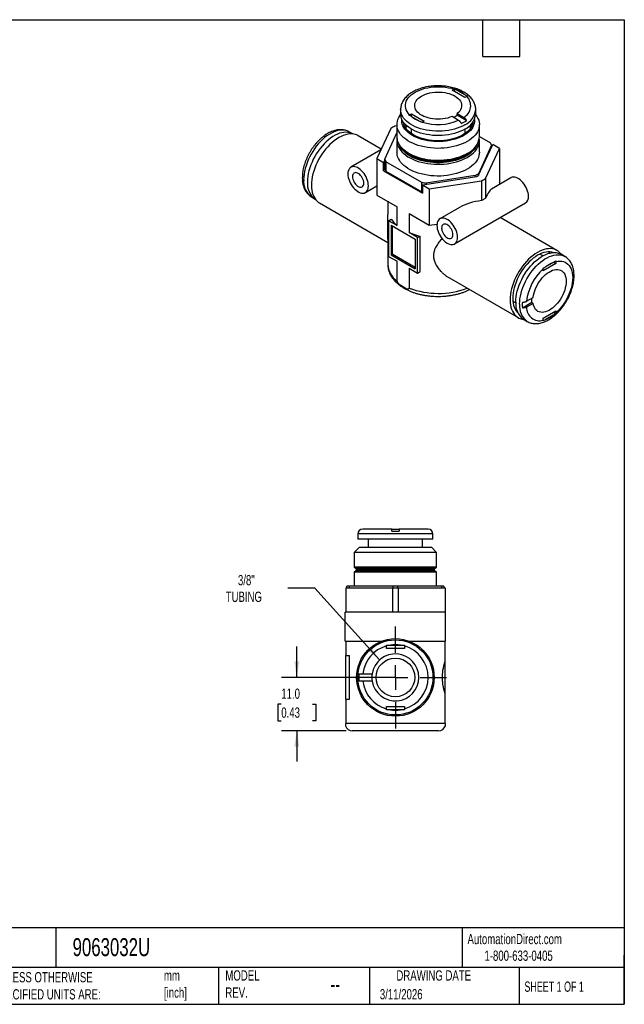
# Model space of a CAD drawing. Header units: millimetres. Extents: x 6 to 273, y 6 to 210.
# Tile 2 of 2: x 148 to 273, y 6 to 210. Entities that reach past the tile are written whole.
import ezdxf

# ---------------------------------------------------------------- set-up
doc = ezdxf.new("R2010")
doc.units = ezdxf.units.MM
doc.linetypes.add('SLD-Center', pattern=[19.05, 15.24, -1.27, 1.27, -1.27])
doc.linetypes.add('SLD-Solid', pattern=[0])
doc.layers.add('CENTER', color=40, linetype='SLD-Center')
doc.layers.add('DIMENSIONS', color=140, linetype='SLD-Solid', lineweight=25)
doc.layers.add('TEXT', color=140, linetype='SLD-Solid', lineweight=25)
doc.styles.add('SLDTEXTSTYLE0', font='TXT', dxfattribs={"width": 0.7})
doc.styles.add('SLDTEXTSTYLE1', font='TXT', dxfattribs={"width": 0.65})
doc.dimstyles.new('SLDDIMSTYLE3', dxfattribs={"dimtxt": 2.158008, "dimasz": 3.302, "dimexe": 0, "dimexo": 0.0625, "dimgap": 0.539502, "dimtad": 0, "dimtih": 1, "dimtoh": 1, "dimdec": 1, "dimrnd": 1e-09, "dimzin": 4, "dimdsep": 46, "dimtxsty": 'SLDTEXTSTYLE0', "dimsah": 1, "dimcen": 0.09, "dimadec": 0, "dimazin": 1, "dimtfac": 1, "dimtdec": 1, "dimtmove": 0, "dimatfit": 0, "dimfxl": 0, "dimfrac": 2, "dimtolj": 1, "dimtzin": 12, "dimarcsym": 0})
doc.dimstyles.new('SLDDIMSTYLE4', dxfattribs={"dimtxt": 2.158008, "dimasz": 3.302, "dimexe": 0, "dimexo": 0.0625, "dimgap": 0.539502, "dimtad": 0, "dimtih": 1, "dimtoh": 1, "dimdec": 1, "dimrnd": 1e-09, "dimzin": 12, "dimdsep": 46, "dimtxsty": 'SLDTEXTSTYLE0', "dimsah": 1, "dimcen": 0, "dimadec": 0, "dimazin": 3, "dimtfac": 1, "dimtdec": 1, "dimtofl": 0, "dimtmove": 0, "dimatfit": 3, "dimfxl": 0, "dimfrac": 2, "dimtolj": 1, "dimtzin": 12, "dimarcsym": 0})

# ---------------------------------------------------------------- blocks, each defined once
blk = doc.blocks.new('_D_5')
at = {"layer": 'DIMENSIONS'}
for p, q in [((205.47, 73.81), (205.47, 80.16)), ((224.55, 73.81), (202.3, 73.81)), ((202.27, 68.31), (201.54, 68.31)), ((201.54, 68.31), (201.54, 64.88)), ((208.68, 68.31), (209.4, 68.31)), ((209.4, 68.31), (209.4, 64.88)), ((201.54, 64.88), (202.27, 64.88)), ((209.4, 64.88), (208.68, 64.88)), ((215.65, 62.81), (202.3, 62.81)), ((205.47, 62.81), (205.47, 56.46))]:
    blk.add_line(p, q, dxfattribs=at)
for points in [[(205.47, 73.81), (205.98, 77.11), (204.96, 77.11)], [(205.47, 62.81), (204.96, 59.51), (205.98, 59.51)]]:
    blk.add_solid(points, dxfattribs=at)
at = {"layer": 'DIMENSIONS', "char_height": 2.117, "attachment_point": 1, "style": 'SLDTEXTSTYLE0'}
for s, insert in [('11.0', (202.27, 71.52)), ('0.43', (202.27, 67.61))]:
    blk.add_mtext(s, dxfattribs=dict(at, insert=insert))
blk = doc.blocks.new('_D_6')
at = {"layer": 'DIMENSIONS'}
for p, q in [((209.17, 92.21), (203.62, 92.21)), ((222.57, 77.41), (209.17, 92.21))]:
    blk.add_line(p, q, dxfattribs=at)
blk.add_solid([(222.57, 77.41), (220.73, 80.2), (219.98, 79.51)], dxfattribs=at)
at = {"layer": 'DIMENSIONS', "char_height": 2.117, "attachment_point": 1, "style": 'SLDTEXTSTYLE0'}
for s, insert in [('3/8"', (193.33, 94.94)), ('TUBING', (190.8, 91.51))]:
    blk.add_mtext(s, dxfattribs=dict(at, insert=insert))
blk = doc.blocks.new('SW_CENTERMARKSYMBOL_2')
at = {"layer": 'CENTER', "color": 0}
for p, q in [((0, 5.08), (0, 10.54)), ((0, 0), (0, 2.54)), ((-5.08, 0), (-10.54, 0)), ((0, 0), (-2.54, 0)), ((0, 0), (0, -2.54)), ((0, 0), (2.54, 0)), ((5.08, 0), (10.54, 0)), ((0, -5.08), (0, -10.54))]:
    blk.add_line(p, q, dxfattribs=at)

msp = doc.modelspace()

# ---------------------------------------------------------------- linework, layer by layer
for p, q in [((237.56, 195.01), (237.93, 195.23)), ((238.05, 194.73), (238.05, 195.29)), ((240.17, 193.5), (237.56, 195.01)), ((238.63, 194.97), (240.09, 194.12)), ((240.54, 193.72), (240.17, 193.5)), ((226.89, 191.01), (226.89, 190.11)), ((228.74, 189.93), (229.11, 190.14)), ((229.11, 190.14), (231.73, 188.63)), ((229.11, 189.57), (229.11, 190.14)), ((230.66, 188.68), (229.19, 189.52)), ((238.86, 188.78), (237.5, 189.56)), ((238.56, 190.17), (239.92, 189.39)), ((238.56, 189.85), (238.56, 190.17)), ((238.56, 189.85), (240.49, 188.74)), ((242.39, 190.11), (242.39, 191.01)), ((224.88, 187.11), (221.99, 180.88)), ((226.14, 187.65), (225.69, 187.58)), ((226.14, 187.9), (226.14, 185.4)), ((229.04, 187.02), (229.04, 186.11)), ((231.73, 188.63), (231.36, 188.42)), ((240.24, 186.11), (240.24, 187.02)), ((243.14, 185.4), (243.14, 187.9)), ((217.02, 185.96), (216.24, 186.41)), ((222.9, 182.85), (218.14, 185.6)), ((223.62, 180.75), (226.14, 186.18)), ((243.14, 185.44), (245.44, 184.12)), ((226.14, 184.61), (226.14, 182.19)), ((242.9, 177.32), (245.91, 183.81)), ((245.66, 183.63), (242.94, 177.76)), ((243.14, 182.19), (243.14, 184.61)), ((244.41, 176.77), (247.3, 183)), ((245.66, 183.27), (245.66, 183.63)), ((247.3, 183), (245.91, 183.81)), ((247.3, 183), (247.3, 175.57)), ((222.81, 182.66), (216.63, 179.09)), ((221.99, 180.88), (221.99, 173.37)), ((221.99, 180.88), (223.37, 180.08)), ((223.62, 180.61), (223.37, 180.08)), ((223.37, 178.37), (223.37, 180.08)), ((223.62, 178.9), (223.37, 178.37)), ((223.62, 178.79), (223.62, 180.75)), ((231.29, 175.96), (223.85, 180.25)), ((223.85, 180.25), (223.85, 178.29)), ((206.63, 177.6), (206.63, 177.49)), ((223.37, 178.37), (231.42, 173.72)), ((223.85, 178.29), (231.29, 174)), ((231.42, 175.44), (242.64, 177.17)), ((242.31, 177.4), (232.15, 175.83)), ((242.31, 177.12), (242.31, 177.4)), ((242.94, 177.76), (242.94, 177.4)), ((249.65, 176.93), (245.63, 174.6)), ((206.63, 176.26), (206.63, 176.31)), ((219.63, 173.89), (221.99, 175.25)), ((231.29, 174), (231.29, 175.96)), ((231.42, 175.44), (232.8, 174.64)), ((231.42, 175.44), (231.42, 173.72)), ((232.15, 175.83), (232.15, 175.55)), ((232.8, 174.64), (243.6, 176.31)), ((243.6, 176.31), (243.6, 172.22)), ((244.41, 176.77), (244.41, 172.68)), ((208.49, 172.98), (209.27, 172.54)), ((221.99, 173.37), (226.15, 170.96)), ((232.8, 174.64), (232.8, 167.12)), ((210.14, 171.75), (224.24, 163.6)), ((224.24, 172.07), (224.24, 169.38)), ((226.15, 167.05), (226.15, 170.96)), ((239.04, 170.8), (235.02, 168.48)), ((238.02, 163.28), (252.65, 171.73)), ((228.64, 169.53), (232.8, 167.12)), ((228.64, 169.53), (228.64, 165.61)), ((259.15, 161.93), (247.41, 168.7)), ((224.39, 168.06), (224.93, 168.37)), ((224.39, 168.06), (224.39, 160.71)), ((226.15, 167.05), (224.39, 168.06)), ((224.92, 167.14), (229.87, 164.29)), ((224.92, 167.14), (224.92, 161.02)), ((225.13, 167.02), (225.13, 161.14)), ((232.8, 167.12), (234.41, 167.37)), ((230.4, 164.59), (228.64, 165.61)), ((230.4, 164.59), (230.94, 164.9)), ((230.94, 157.55), (230.94, 164.9)), ((224.24, 164.29), (224.24, 159.08)), ((229.87, 164.29), (229.87, 158.16)), ((230.4, 157.24), (230.4, 164.59)), ((224.39, 160.71), (226.15, 159.7)), ((225.13, 161.14), (224.92, 161.02)), ((224.92, 161.02), (229.87, 158.16)), ((229.87, 158.41), (225.13, 161.14)), ((256.26, 160.82), (255.65, 161.18)), ((258.26, 161.49), (258.25, 161.5)), ((260.79, 160.69), (260.01, 161.14)), ((226.15, 155.61), (226.15, 159.7)), ((258.93, 159.2), (256.32, 157.69)), ((256.89, 158.59), (258.36, 159.44)), ((258.44, 159.49), (258.93, 159.2)), ((258.93, 159.63), (258.93, 159.2)), ((228.64, 158.26), (230.4, 157.24)), ((228.64, 158.26), (228.64, 154.18)), ((230.4, 157.24), (230.94, 157.55)), ((256.32, 157.69), (256.32, 158.12)), ((226.58, 154.96), (228.21, 154.02)), ((236.81, 156.35), (251.15, 148.07)), ((250.05, 151.48), (250.66, 151.12)), ((253.95, 151.16), (252.03, 150.05)), ((252.88, 151.44), (254.24, 152.23)), ((254.24, 151), (252.88, 150.22)), ((253.95, 151.16), (254.24, 151)), ((251.06, 149.06), (251.09, 149.06)), ((256.32, 147.94), (258.93, 149.45)), ((258.36, 148.55), (256.89, 147.7)), ((258.44, 149.16), (258.92, 148.88)), ((258.93, 149.45), (258.93, 149.02)), ((252.26, 147.72), (253.04, 147.27)), ((256.32, 147.51), (256.32, 147.94)), ((219.15, 104.41), (219.07, 104.41)), ((225.07, 104.41), (219.33, 104.41)), ((225.07, 104.41), (226.57, 104.41)), ((225.07, 104.01), (226.57, 104.01)), ((232.31, 104.41), (226.57, 104.41)), ((232.57, 104.41), (232.49, 104.41)), ((218.07, 103.41), (218.07, 102.31)), ((225.82, 103.41), (218.07, 103.41)), ((225.82, 102.31), (218.07, 102.31)), ((220.22, 102.31), (220.22, 100.61)), ((233.57, 103.41), (225.82, 103.41)), ((233.57, 102.31), (225.82, 102.31)), ((231.42, 100.61), (231.42, 102.31)), ((233.57, 102.31), (233.57, 103.41)), ((218.32, 100.61), (217.32, 99.61)), ((217.32, 99.61), (217.32, 96.54)), ((234.32, 99.61), (217.32, 99.61)), ((233.32, 100.61), (218.32, 100.61)), ((234.32, 99.61), (233.32, 100.61)), ((234.32, 96.54), (234.32, 99.61)), ((217.32, 96.54), (217.62, 96.37)), ((225.82, 96.54), (217.32, 96.54)), ((217.62, 95.75), (217.32, 95.58)), ((217.32, 95.58), (217.32, 92.61)), ((217.32, 95.58), (234.32, 95.58)), ((234.02, 96.37), (217.62, 96.37)), ((234.02, 95.75), (217.62, 95.75)), ((217.72, 96.19), (217.72, 95.93)), ((233.92, 96.19), (217.72, 96.19)), ((233.92, 95.93), (217.72, 95.93)), ((234.32, 96.54), (225.82, 96.54)), ((233.92, 95.93), (233.92, 96.19)), ((234.02, 96.37), (234.32, 96.54)), ((234.32, 95.58), (234.02, 95.75)), ((234.32, 92.61), (234.32, 95.58)), ((215.57, 92.31), (215.57, 87.31)), ((215.57, 92.31), (225.25, 92.31)), ((215.82, 92.31), (215.82, 92.61)), ((216.27, 92.61), (215.82, 92.61)), ((216.27, 92.61), (216.27, 92.31)), ((225.38, 92.61), (216.27, 92.61)), ((225.25, 92.31), (225.25, 87.3)), ((225.25, 92.31), (226.39, 92.31)), ((225.38, 92.31), (225.38, 92.61)), ((226.27, 92.61), (225.38, 92.61)), ((226.27, 92.61), (226.27, 92.31)), ((235.38, 92.61), (226.27, 92.61)), ((226.39, 92.31), (226.39, 87.3)), ((226.39, 92.31), (236.07, 92.31)), ((235.38, 92.31), (235.38, 92.61)), ((235.82, 92.61), (235.38, 92.61)), ((235.82, 92.61), (235.82, 92.31)), ((236.07, 92.31), (236.07, 87.31)), ((224.84, 87.31), (215.47, 87.31)), ((215.47, 84.31), (215.47, 87.31)), ((236.17, 87.31), (226.81, 87.31)), ((236.17, 84.31), (236.17, 87.31)), ((215.47, 81.31), (215.47, 84.31)), ((236.17, 81.31), (236.17, 84.31)), ((215.47, 81.31), (223.04, 81.31)), ((215.57, 81.31), (215.57, 78.31)), ((228.61, 81.31), (236.17, 81.31)), ((236.07, 77.12), (236.07, 81.31)), ((223.97, 79.78), (223.97, 80.3)), ((227.67, 79.78), (223.97, 79.78)), ((224.79, 80.48), (226.86, 80.48)), ((227.67, 80.3), (227.67, 79.78)), ((215.57, 78.31), (216.33, 78.31)), ((215.57, 69.31), (215.57, 78.31)), ((216.33, 69.31), (216.33, 78.31)), ((236.07, 70.5), (236.07, 77.12)), ((219.11, 74.56), (221.03, 74.56)), ((221.03, 73.06), (219.11, 73.06)), ((215.57, 69.31), (215.57, 64.31)), ((215.57, 69.31), (216.33, 69.31)), ((236.07, 64.31), (236.07, 70.5)), ((223.97, 67.84), (227.67, 67.84)), ((223.97, 67.32), (223.97, 67.84)), ((226.86, 67.14), (224.79, 67.14)), ((227.67, 67.84), (227.67, 67.32)), ((215.57, 63.81), (215.51, 63.81)), ((236.07, 64.31), (215.57, 64.31)), ((236.14, 63.81), (236.07, 63.81)), ((234.72, 62.81), (216.92, 62.81))]:
    msp.add_line(p, q)
at = {"flags": 128}
for points in [[(228.74, 189.93), (228.47, 190.25), (228.24, 190.59), (228.07, 190.93), (227.96, 191.29), (227.9, 191.64), (227.9, 192), (227.96, 192.36), (228.07, 192.72), (228.24, 193.06), (228.47, 193.4), (228.75, 193.72), (229.07, 194.03), (229.45, 194.31), (229.87, 194.58), (230.33, 194.82), (230.83, 195.04), (231.36, 195.23), (231.92, 195.39), (232.5, 195.52), (233.1, 195.62), (233.71, 195.68), (234.33, 195.72), (234.95, 195.72), (235.57, 195.68), (236.19, 195.62), (236.79, 195.52), (237.37, 195.39), (237.93, 195.23)], [(237.5, 189.56), (237.07, 189.4), (236.61, 189.26), (236.12, 189.16), (235.62, 189.08), (235.11, 189.04), (234.6, 189.02), (234.08, 189.04), (233.57, 189.09), (233.07, 189.17), (232.59, 189.29), (232.14, 189.43), (231.71, 189.59), (231.31, 189.79), (230.96, 190), (230.64, 190.24), (230.37, 190.49), (230.15, 190.76), (229.98, 191.05), (229.87, 191.34), (229.8, 191.63), (229.8, 191.93), (229.84, 192.23), (229.95, 192.52), (230.1, 192.81), (230.31, 193.08), (230.57, 193.34), (230.87, 193.58), (231.21, 193.8), (231.6, 194), (232.02, 194.18), (232.47, 194.32), (232.94, 194.44), (233.43, 194.53), (233.94, 194.59), (234.46, 194.62), (234.97, 194.62), (235.49, 194.58), (235.99, 194.51), (236.48, 194.41), (236.94, 194.29), (237.39, 194.13), (237.8, 193.95), (238.17, 193.74), (238.51, 193.52), (238.8, 193.27), (239.04, 193.01), (239.23, 192.73), (239.37, 192.44), (239.46, 192.15), (239.49, 191.85), (239.47, 191.55), (239.39, 191.26), (239.26, 190.97), (239.08, 190.69), (238.84, 190.42), (238.56, 190.17)], [(240.12, 187.84), (239.64, 187.59), (239.12, 187.35), (238.57, 187.15), (237.98, 186.97), (237.38, 186.82), (236.75, 186.7), (236.11, 186.61), (235.46, 186.56), (234.81, 186.53), (234.15, 186.54), (233.5, 186.58), (232.85, 186.65), (232.22, 186.76), (231.6, 186.89), (231.01, 187.05), (230.44, 187.25), (229.9, 187.47), (229.4, 187.71), (228.94, 187.98), (228.51, 188.27), (228.13, 188.58), (227.8, 188.91), (227.52, 189.25), (227.28, 189.61), (227.1, 189.97), (226.98, 190.34), (226.91, 190.72), (226.89, 191.01)], [(242.39, 189.93), (242.39, 189.92), (242.65, 189.55), (242.85, 189.17), (243, 188.79), (243.1, 188.4), (243.14, 188), (243.13, 187.61), (243.06, 187.21), (242.94, 186.83), (242.76, 186.44), (242.53, 186.07), (242.25, 185.71), (241.92, 185.36), (241.54, 185.04), (241.12, 184.72), (240.65, 184.43), (240.15, 184.17), (239.61, 183.92), (239.04, 183.7), (238.44, 183.51), (237.82, 183.35), (237.17, 183.22), (236.51, 183.12), (235.84, 183.04), (235.16, 183.01), (234.47, 183), (233.79, 183.02), (233.11, 183.08), (232.44, 183.16), (231.79, 183.28), (231.15, 183.43), (230.54, 183.61), (229.96, 183.81), (229.4, 184.04), (228.88, 184.3), (228.4, 184.58), (227.95, 184.88), (227.55, 185.2), (227.2, 185.54), (226.89, 185.89), (226.64, 186.26), (226.43, 186.63), (226.28, 187.02), (226.19, 187.41), (226.15, 187.8), (226.16, 188.2), (226.23, 188.59), (226.35, 188.98), (226.53, 189.36), (226.76, 189.74), (226.9, 189.93)], [(240.12, 186.94), (239.64, 186.69), (239.12, 186.46), (238.57, 186.25), (237.98, 186.07), (237.38, 185.92), (236.75, 185.8), (236.11, 185.72), (235.46, 185.66), (234.81, 185.63), (234.15, 185.64), (233.5, 185.68), (232.85, 185.76), (232.22, 185.86), (231.6, 185.99), (231.01, 186.16), (230.44, 186.35), (229.9, 186.57), (229.4, 186.81), (228.94, 187.08), (228.51, 187.37), (228.13, 187.68), (227.8, 188.01), (227.52, 188.35), (227.28, 188.71), (227.1, 189.07), (226.98, 189.45), (226.91, 189.82), (226.89, 190.11)], [(242.13, 188.96), (242.14, 188.86), (242.13, 188.49), (242.07, 188.12), (241.95, 187.75), (241.78, 187.39), (241.56, 187.04), (241.28, 186.7), (240.96, 186.38), (240.59, 186.08), (240.17, 185.79), (239.71, 185.53), (239.22, 185.29), (238.69, 185.08), (238.13, 184.89), (237.55, 184.73), (236.95, 184.6), (236.32, 184.5), (235.69, 184.43), (235.05, 184.4), (234.4, 184.39), (233.76, 184.42), (233.12, 184.48), (232.5, 184.57), (231.89, 184.69), (231.3, 184.85), (230.73, 185.03), (230.2, 185.23), (229.69, 185.47), (229.23, 185.72), (228.8, 186), (228.42, 186.3), (228.08, 186.62), (227.79, 186.96), (227.56, 187.3), (227.37, 187.66), (227.24, 188.02), (227.16, 188.39), (227.14, 188.77), (227.15, 188.96)], [(241.83, 188.43), (241.82, 188.36), (241.73, 188), (241.6, 187.64), (241.41, 187.3), (241.17, 186.96), (240.88, 186.64), (240.54, 186.34), (240.16, 186.05), (239.73, 185.78), (239.27, 185.54), (238.77, 185.32), (238.24, 185.12), (237.69, 184.95), (237.11, 184.81), (236.51, 184.7), (235.89, 184.63), (235.27, 184.58), (234.64, 184.56), (234.02, 184.58), (233.39, 184.63), (232.78, 184.7), (232.18, 184.81), (231.6, 184.95), (231.04, 185.12), (230.51, 185.32), (230.02, 185.54), (229.55, 185.78), (229.13, 186.05), (228.75, 186.34), (228.41, 186.64), (228.12, 186.96), (227.88, 187.3), (227.69, 187.64), (227.55, 188), (227.47, 188.36), (227.46, 188.43)], [(227.75, 187.52), (227.88, 187.73), (227.95, 187.85)], [(241.1, 187.63), (241.2, 187.45), (241.33, 187.18)], [(241.33, 187.85), (241.41, 187.73), (241.53, 187.52)], [(216.24, 186.41), (215.99, 186.54), (215.63, 186.66), (215.24, 186.74), (214.84, 186.77), (214.41, 186.75), (213.97, 186.67), (213.52, 186.55), (213.07, 186.37), (212.6, 186.15), (212.14, 185.88), (211.67, 185.57), (211.21, 185.21), (210.76, 184.82), (210.33, 184.39), (209.9, 183.92), (209.5, 183.42), (209.11, 182.9), (208.75, 182.36), (208.41, 181.79), (208.11, 181.21), (207.83, 180.62), (207.59, 180.02), (207.38, 179.42), (207.2, 178.82), (207.07, 178.23), (206.97, 177.65), (206.91, 177.08), (206.89, 176.53)], [(217.02, 185.96), (216.77, 186.09), (216.41, 186.21), (216.02, 186.29), (215.61, 186.32), (215.19, 186.3), (214.75, 186.22), (214.3, 186.1), (213.84, 185.92), (213.38, 185.7), (212.91, 185.43), (212.45, 185.12), (211.99, 184.77), (211.54, 184.37), (211.1, 183.94), (210.68, 183.47), (210.27, 182.98), (209.89, 182.45), (209.53, 181.91), (209.19, 181.34), (208.88, 180.76), (208.61, 180.17), (208.36, 179.57), (208.15, 178.97), (207.98, 178.37), (207.84, 177.78), (207.75, 177.2), (207.69, 176.63), (207.67, 176.08)], [(218.14, 185.6), (217.97, 185.69), (217.61, 185.84), (217.23, 185.93), (216.83, 185.97), (216.41, 185.97), (215.97, 185.91), (215.53, 185.81), (215.07, 185.66), (214.6, 185.45), (214.14, 185.21), (213.67, 184.91), (213.21, 184.58), (212.75, 184.21), (212.3, 183.79), (211.86, 183.34), (211.44, 182.87), (211.04, 182.36), (210.66, 181.82), (210.31, 181.27), (209.98, 180.7), (209.67, 180.11), (209.4, 179.51), (209.16, 178.91), (208.96, 178.31), (208.79, 177.71), (208.65, 177.11), (208.56, 176.53), (208.5, 175.96), (208.48, 175.41), (208.5, 174.88), (208.56, 174.38), (208.65, 173.91), (208.79, 173.46), (208.96, 173.06), (209.16, 172.69), (209.4, 172.37), (209.67, 172.09), (209.98, 171.85), (210.14, 171.75)], [(240.65, 181.93), (240.15, 181.66), (239.61, 181.42), (239.04, 181.2), (238.44, 181.01), (237.82, 180.85), (237.17, 180.71), (236.51, 180.61), (235.84, 180.54), (235.16, 180.5), (234.47, 180.49), (233.79, 180.52), (233.11, 180.57), (232.44, 180.66), (231.79, 180.78), (231.15, 180.92), (230.54, 181.1), (229.96, 181.3), (229.4, 181.53), (228.88, 181.79), (228.4, 182.07), (227.95, 182.37), (227.55, 182.69), (227.2, 183.03), (226.89, 183.38), (226.64, 183.75), (226.43, 184.13), (226.28, 184.51), (226.19, 184.9), (226.15, 185.3), (226.14, 185.4)], [(226.17, 185), (226.16, 184.91), (226.15, 184.51), (226.19, 184.12), (226.28, 183.73), (226.43, 183.34), (226.64, 182.96), (226.89, 182.6), (227.2, 182.24), (227.55, 181.91), (227.95, 181.59), (228.4, 181.28), (228.88, 181.01), (229.4, 180.75), (229.96, 180.52), (230.54, 180.31), (231.15, 180.14), (231.79, 179.99), (232.44, 179.87), (233.11, 179.79), (233.79, 179.73), (234.47, 179.71), (235.16, 179.71), (235.84, 179.75), (236.51, 179.82), (237.17, 179.93), (237.82, 180.06), (238.44, 180.22), (239.04, 180.41), (239.61, 180.63), (240.15, 180.87), (240.65, 181.14), (241.12, 181.43), (241.54, 181.74), (241.92, 182.07), (242.25, 182.42), (242.53, 182.78), (242.76, 183.15), (242.94, 183.53), (243.06, 183.92), (243.13, 184.32), (243.14, 184.71), (243.12, 185)], [(242.67, 183.78), (242.5, 183.4), (242.28, 183.03), (242.01, 182.67), (241.69, 182.33), (241.32, 182), (240.9, 181.69), (240.44, 181.41), (239.94, 181.14), (239.41, 180.9), (238.84, 180.69), (238.24, 180.5), (237.62, 180.34), (236.98, 180.22), (236.33, 180.12), (235.66, 180.06), (234.98, 180.02), (234.3, 180.02), (233.63, 180.06), (232.96, 180.12), (232.3, 180.22), (231.66, 180.34), (231.04, 180.5), (230.45, 180.69), (229.88, 180.9), (229.34, 181.14), (228.85, 181.41), (228.39, 181.69), (227.97, 182), (227.6, 182.33), (227.28, 182.67), (227, 183.03), (226.78, 183.4), (226.62, 183.78)], [(242.01, 182.94), (241.92, 182.84), (241.6, 182.5), (241.24, 182.18), (240.82, 181.87), (240.37, 181.59), (239.88, 181.33), (239.35, 181.09), (238.79, 180.88), (238.2, 180.69), (237.59, 180.54), (236.95, 180.41), (236.31, 180.32), (235.65, 180.25), (234.98, 180.22), (234.31, 180.22), (233.64, 180.25), (232.98, 180.32), (232.33, 180.41), (231.7, 180.54), (231.09, 180.69), (230.5, 180.88), (229.94, 181.09), (229.41, 181.33), (228.92, 181.59), (228.46, 181.87), (228.05, 182.18), (227.68, 182.5), (227.37, 182.84), (227.28, 182.94)], [(243.14, 182.19), (243.13, 181.89), (243.06, 181.5), (242.94, 181.11), (242.76, 180.73), (242.53, 180.36), (242.25, 180), (241.92, 179.65), (241.54, 179.32), (241.12, 179.01), (240.65, 178.72), (240.15, 178.45), (239.61, 178.21), (239.04, 177.99), (238.44, 177.8), (237.82, 177.64), (237.17, 177.5), (236.51, 177.4), (235.84, 177.33), (235.16, 177.29), (234.47, 177.28), (233.79, 177.31), (233.11, 177.36), (232.44, 177.45), (231.79, 177.57), (231.15, 177.71), (230.54, 177.89), (229.96, 178.09), (229.4, 178.32), (228.88, 178.58), (228.4, 178.86), (227.95, 179.16), (227.55, 179.48), (227.2, 179.82), (226.89, 180.17), (226.64, 180.54), (226.43, 180.92), (226.28, 181.3), (226.19, 181.69), (226.15, 182.09), (226.14, 182.19)], [(220.25, 175.27), (220.23, 175.61), (220.17, 175.97), (220.08, 176.34), (219.94, 176.72), (219.78, 177.09), (219.58, 177.45), (219.36, 177.79), (219.11, 178.1), (218.84, 178.39), (218.56, 178.64), (218.28, 178.85), (217.99, 179.02), (217.7, 179.14), (217.42, 179.21), (217.16, 179.23), (216.91, 179.2), (216.68, 179.12), (216.49, 178.99), (216.32, 178.81), (216.19, 178.59), (216.09, 178.33), (216.03, 178.04), (216.01, 177.72), (216.03, 177.37), (216.09, 177.01), (216.19, 176.64), (216.32, 176.27), (216.49, 175.9), (216.68, 175.54), (216.91, 175.2), (217.16, 174.88), (217.42, 174.59), (217.7, 174.34), (217.99, 174.13), (218.28, 173.96), (218.56, 173.84), (218.84, 173.77), (219.11, 173.75), (219.36, 173.78), (219.58, 173.87), (219.78, 174), (219.94, 174.17), (220.08, 174.39), (220.17, 174.65), (220.23, 174.95), (220.25, 175.27)], [(219.3, 175.82), (219.28, 176.08), (219.22, 176.35), (219.12, 176.63), (218.99, 176.9), (218.84, 177.16), (218.65, 177.4), (218.45, 177.6), (218.24, 177.77), (218.02, 177.9), (217.81, 177.97), (217.61, 178), (217.43, 177.97), (217.27, 177.9), (217.14, 177.77), (217.04, 177.61), (216.99, 177.4), (216.97, 177.17), (216.99, 176.91), (217.04, 176.63), (217.14, 176.36), (217.27, 176.08), (217.43, 175.82), (217.61, 175.59), (217.81, 175.38), (218.02, 175.21), (218.24, 175.09), (218.45, 175.01), (218.65, 174.99), (218.84, 175.01), (218.99, 175.09), (219.12, 175.21), (219.22, 175.38), (219.28, 175.58), (219.3, 175.82)], [(253.28, 173.1), (253.26, 173.45), (253.2, 173.81), (253.1, 174.18), (252.97, 174.55), (252.8, 174.92), (252.6, 175.28), (252.38, 175.62), (252.13, 175.94), (251.86, 176.23), (251.59, 176.48), (251.3, 176.69), (251.01, 176.86), (250.72, 176.98), (250.44, 177.05), (250.18, 177.07), (249.93, 177.04), (249.71, 176.95), (249.65, 176.93)], [(231.42, 173.98), (231.4, 173.98), (231.29, 174)], [(238.64, 164.65), (238.62, 165), (238.56, 165.36), (238.46, 165.73), (238.33, 166.11), (238.16, 166.47), (237.97, 166.83), (237.74, 167.17), (237.49, 167.49), (237.23, 167.78), (236.95, 168.03), (236.66, 168.24), (236.37, 168.41), (236.09, 168.53), (235.81, 168.6), (235.54, 168.62), (235.29, 168.59), (235.07, 168.5), (234.87, 168.37), (234.7, 168.2), (234.57, 167.98), (234.47, 167.72), (234.42, 167.43), (234.4, 167.1), (234.42, 166.76), (234.47, 166.4), (234.57, 166.03), (234.7, 165.65), (234.87, 165.28), (235.07, 164.92), (235.29, 164.58), (235.54, 164.27), (235.81, 163.98), (236.09, 163.73), (236.37, 163.52), (236.66, 163.35), (236.95, 163.23), (237.23, 163.16), (237.49, 163.14), (237.74, 163.17), (237.97, 163.25), (238.16, 163.38), (238.33, 163.56), (238.46, 163.78), (238.56, 164.04), (238.62, 164.33), (238.64, 164.65)], [(237.68, 165.21), (237.66, 165.46), (237.61, 165.74), (237.51, 166.02), (237.38, 166.29), (237.22, 166.55), (237.04, 166.78), (236.84, 166.99), (236.62, 167.16), (236.41, 167.28), (236.2, 167.36), (236, 167.38), (235.81, 167.36), (235.65, 167.28), (235.53, 167.16), (235.43, 166.99), (235.37, 166.79), (235.35, 166.55), (235.37, 166.29), (235.43, 166.02), (235.53, 165.74), (235.65, 165.47), (235.81, 165.21), (236, 164.97), (236.2, 164.77), (236.41, 164.6), (236.62, 164.47), (236.84, 164.4), (237.04, 164.37), (237.22, 164.4), (237.38, 164.47), (237.51, 164.6), (237.61, 164.76), (237.66, 164.97), (237.68, 165.21)], [(260.02, 161.14), (259.89, 161.31), (259.61, 161.59), (259.31, 161.83), (258.98, 162.02), (258.62, 162.16), (258.24, 162.25), (257.84, 162.3), (257.42, 162.29), (256.99, 162.24), (256.54, 162.13), (256.08, 161.98), (255.62, 161.78), (255.15, 161.53), (254.68, 161.24), (254.22, 160.9), (253.76, 160.53), (253.31, 160.12), (252.88, 159.67), (252.46, 159.19), (252.06, 158.68), (251.67, 158.15), (251.32, 157.59), (250.99, 157.02), (250.69, 156.43), (250.41, 155.84), (250.17, 155.24), (249.97, 154.63), (249.8, 154.03), (249.67, 153.44), (249.57, 152.85), (249.51, 152.28), (249.49, 151.73), (249.51, 151.2), (249.57, 150.7), (249.67, 150.23), (249.8, 149.79), (249.97, 149.38), (250.17, 149.02), (250.41, 148.69), (250.69, 148.41), (250.99, 148.17), (251.32, 147.98), (251.67, 147.84), (252.06, 147.74), (252.27, 147.71)], [(258.29, 161.49), (258.09, 161.55), (257.71, 161.61), (257.32, 161.61), (256.9, 161.57), (256.48, 161.48), (256.04, 161.34), (255.6, 161.15), (255.15, 160.92), (254.7, 160.64), (254.26, 160.31), (253.82, 159.95), (253.4, 159.55), (252.98, 159.11), (252.59, 158.65), (252.21, 158.15), (251.85, 157.63), (251.52, 157.09), (251.22, 156.54), (250.95, 155.97), (250.71, 155.4), (250.5, 154.82), (250.33, 154.24), (250.2, 153.67), (250.1, 153.11), (250.04, 152.57), (250.02, 152.04), (250.04, 151.53), (250.1, 151.06), (250.2, 150.61), (250.33, 150.19), (250.5, 149.81), (250.71, 149.48), (250.95, 149.18), (251.1, 149.03)], [(250.66, 151.26), (250.68, 151.81), (250.74, 152.38), (250.84, 152.96), (250.97, 153.55), (251.15, 154.15), (251.36, 154.75), (251.6, 155.35), (251.88, 155.94), (252.18, 156.52), (252.52, 157.09), (252.88, 157.63), (253.27, 158.16), (253.67, 158.65), (254.1, 159.12), (254.53, 159.55), (254.98, 159.95), (255.44, 160.3), (255.91, 160.62), (256.37, 160.88), (256.84, 161.11), (257.29, 161.28), (257.74, 161.4), (258.18, 161.48), (258.61, 161.5), (259.01, 161.47), (259.4, 161.4), (259.76, 161.27), (260.01, 161.14)], [(251.44, 150.81), (251.46, 151.36), (251.52, 151.93), (251.61, 152.51), (251.75, 153.1), (251.92, 153.7), (252.13, 154.3), (252.38, 154.9), (252.65, 155.49), (252.96, 156.07), (253.3, 156.64), (253.66, 157.18), (254.04, 157.71), (254.45, 158.2), (254.87, 158.67), (255.31, 159.1), (255.76, 159.5), (256.22, 159.85), (256.68, 160.17), (257.15, 160.43), (257.61, 160.66), (258.07, 160.83), (258.52, 160.96), (258.96, 161.03), (259.38, 161.05), (259.79, 161.03), (260.18, 160.95), (260.54, 160.82), (260.79, 160.69)], [(257.68, 161.39), (257.52, 161.52), (257.38, 161.62)], [(258.93, 159.63), (259.35, 159.7), (259.75, 159.73), (260.14, 159.71), (260.5, 159.63), (260.84, 159.5), (261.15, 159.32), (261.43, 159.09), (261.68, 158.81), (261.9, 158.49), (262.08, 158.13), (262.22, 157.73), (262.32, 157.29), (262.38, 156.82), (262.4, 156.33), (262.38, 155.81), (262.32, 155.27), (262.22, 154.71), (262.08, 154.15), (261.9, 153.58), (261.68, 153.01), (261.43, 152.45), (261.15, 151.89), (260.84, 151.35), (260.5, 150.83), (260.14, 150.34), (259.75, 149.87), (259.35, 149.43), (258.93, 149.02)], [(254.24, 152.23), (254.31, 152.68), (254.43, 153.15), (254.57, 153.62), (254.76, 154.09), (254.98, 154.56), (255.22, 155.01), (255.5, 155.45), (255.8, 155.86), (256.12, 156.25), (256.45, 156.61), (256.8, 156.94), (257.16, 157.23), (257.52, 157.47), (257.89, 157.67), (258.25, 157.83), (258.61, 157.93), (258.95, 157.99), (259.28, 157.99), (259.59, 157.95), (259.88, 157.86), (260.14, 157.71), (260.38, 157.52), (260.58, 157.29), (260.75, 157.01), (260.88, 156.69), (260.98, 156.34), (261.03, 155.96), (261.05, 155.55), (261.03, 155.12), (260.98, 154.67), (260.88, 154.2), (260.75, 153.73), (260.58, 153.26), (260.38, 152.79), (260.14, 152.33), (259.88, 151.89), (259.59, 151.46), (259.28, 151.06), (258.95, 150.69), (258.61, 150.34), (258.25, 150.04), (257.89, 149.78), (257.52, 149.55), (257.16, 149.38), (256.8, 149.25), (256.45, 149.17), (256.12, 149.14), (255.8, 149.16), (255.5, 149.24), (255.22, 149.36), (254.98, 149.52), (254.76, 149.74), (254.57, 150), (254.43, 150.3), (254.31, 150.63), (254.24, 151)], [(250.54, 149.76), (250.86, 149.62), (250.88, 149.61)]]:
    msp.add_lwpolyline(points, dxfattribs=at)
for radius in [8, 7.75, 4]:
    msp.add_circle((225.82, 73.81), radius)
for centre, radius, start, end in [((236.22, 189.1), 6.35, 52.341, 67.6644), ((238.64, 191.78), 2.71, 298.1457, 45.4258), ((233.07, 194.55), 6.35, 232.341, 247.6644), ((235.92, 193.23), 4.29, 296.2165, 307.9867), ((238.55, 191.37), 3.86, 294.0513, 354.4767), ((238.55, 190.47), 3.86, 294.0364, 354.6435), ((231.52, 176.54), 12.49, 117.8555, 122.1391), ((230.61, 186.14), 2.85, 148.3195, 158.6251), ((234.62, 198.76), 10.84, 252.5106, 292.9979), ((236.41, 194.56), 7.11, 295.0563, 304.9384), ((238.9, 185.82), 4.27, 294.3248, 354.355), ((241.43, 181.96), 4.55, 21.4682, 28.3287), ((234.64, 193.35), 12.93, 248.241, 291.759), ((227.86, 182.41), 4.55, 201.4682, 208.3287), ((213.72, 176.87), 7.11, 175.059, 184.941), ((227.86, 180.45), 4.55, 201.4682, 208.3287), ((237.3, 186.8), 10.65, 298.052, 301.9426), ((237.35, 186.64), 10.84, 299.2035, 300.7911), ((210.73, 176.13), 3.86, 174.0409, 234.647), ((211.51, 175.68), 3.86, 174.0409, 234.647), ((234.51, 193.94), 18.27, 259.8495, 262.5644), ((237.76, 187.35), 12.49, 297.8555, 302.1391), ((251.78, 172.95), 1.51, 305.6209, 5.6913), ((229.91, 171.74), 6.01, 214.0968, 231.3605), ((233.93, 178.72), 14.14, 248.0144, 257.7654), ((228.76, 159.31), 4.52, 182.8936, 234.7673), ((260.77, 153.57), 6.34, 112.3344, 127.6603), ((263.64, 150.12), 10.84, 132.508, 173.0014), ((232.23, 162.86), 9.71, 234.4575, 245.5479), ((234.64, 169.78), 16.72, 248.9501, 290.8784), ((254.5, 150.86), 3.86, 174.0409, 234.647), ((255.28, 150.41), 3.86, 174.0558, 234.4799), ((259.11, 150.67), 7.11, 175.059, 184.941), ((258.2, 151.76), 4.29, 176.2179, 187.9892), ((255.59, 150.13), 2.72, 178.1495, 285.4141), ((254.48, 153.57), 6.34, 292.3344, 307.6603), ((219.07, 103.41), 1, 90, 180), ((232.57, 103.41), 1, 0, 90), ((217.52, 96.19), 0.2, 360, 60), ((217.52, 95.93), 0.2, 300, 0), ((234.12, 96.19), 0.2, 120, 180), ((234.12, 95.93), 0.2, 180, 240), ((225.82, 73.81), 6.75, 105.9068, 173.6206), ((225.82, 73.81), 6.75, 81.17, 98.83), ((225.82, 73.81), 6.75, 285.9068, 74.0932), ((225.82, 73.81), 4.85, 188.8959, 171.1041), ((225.82, 73.81), 7.55, 174.299, 185.701), ((225.82, 73.81), 4.85, 171.1041, 188.8959), ((225.82, 73.81), 6.75, 186.3794, 254.0932), ((225.82, 73.81), 6.75, 261.17, 278.83), ((216.92, 64.31), 1.5, 199.4712, 270), ((234.72, 64.31), 1.5, 270, 340.5288)]:
    msp.add_arc(centre, radius, start, end)
for centre, major_axis, ratio, start_param, end_param in [((244.53, 170.5), (1.31, 4.14), 0.201938, 0.217274, 1.081894), ((243.14, 169.7), (5.78, 1.08), 0.410779, 1.414753, 2.279373), ((224.84, 84.31), (5.2, 0), 0.57735, 1.491493, 1.570796), ((226.81, 84.31), (5.2, 0), 0.57735, 1.570796, 1.6501)]:
    msp.add_ellipse(centre, major_axis=major_axis, ratio=ratio, start_param=start_param, end_param=end_param)
for points, knots in [([(242.39, 190.99), (242.39, 191.07), (242.39, 191.28), (242.34, 191.63), (242.24, 192.02), (242.09, 192.4), (241.9, 192.77), (241.66, 193.14), (241.37, 193.48), (241.04, 193.82), (240.67, 194.13), (240.26, 194.43), (239.8, 194.7), (239.32, 194.94), (238.81, 195.16), (238.27, 195.36), (237.7, 195.52), (237.12, 195.66), (236.53, 195.77), (235.92, 195.84), (235.31, 195.89), (234.69, 195.91), (234.08, 195.9), (233.46, 195.85), (232.86, 195.78), (232.26, 195.68), (231.68, 195.55), (231.11, 195.39), (230.57, 195.2), (230.05, 194.98), (229.55, 194.74), (229.09, 194.47), (228.67, 194.17), (228.28, 193.85), (227.93, 193.51), (227.63, 193.14), (227.38, 192.76), (227.18, 192.37), (227.03, 191.97), (226.94, 191.57), (226.89, 191.24), (226.9, 191.06), (226.9, 191.01)], [0, 0, 0, 0, 0.013808, 0.037443, 0.061098, 0.084936, 0.109095, 0.133673, 0.15871, 0.184188, 0.210035, 0.236151, 0.26243, 0.288781, 0.315129, 0.341439, 0.367697, 0.3939, 0.420053, 0.446166, 0.472249, 0.498317, 0.524382, 0.550457, 0.576554, 0.602686, 0.628868, 0.655112, 0.681432, 0.707834, 0.734321, 0.760883, 0.787492, 0.814073, 0.84053, 0.866742, 0.892582, 0.917949, 0.942799, 0.967164, 0.991137, 1, 1, 1, 1]), ([(238.05, 195.29), (238.12, 195.25), (238.24, 195.19), (238.43, 195.08), (238.56, 195.01), (238.63, 194.97)], [0, 0, 0, 0, 0.33131, 0.664352, 1, 1, 1, 1]), ([(240.09, 194.12), (240.19, 194.07), (240.38, 193.96), (240.57, 193.84), (240.67, 193.78)], [0, 0, 0, 0, 0.502443, 1, 1, 1, 1]), ([(229.19, 189.52), (229.1, 189.58), (228.91, 189.69), (228.71, 189.79), (228.62, 189.84)], [0, 0, 0, 0, 0.5024433, 1, 1, 1, 1]), ([(239.92, 189.39), (239.94, 189.38), (239.99, 189.35), (240.06, 189.29), (240.13, 189.23), (240.19, 189.17), (240.25, 189.1), (240.31, 189.03), (240.36, 188.96), (240.41, 188.88), (240.45, 188.81), (240.47, 188.76), (240.49, 188.74)], [0, 0, 0, 0, 0.111015, 0.219584, 0.325707, 0.429381, 0.530605, 0.62938, 0.725705, 0.819582, 0.911013, 1, 1, 1, 1]), ([(231.24, 188.33), (231.17, 188.37), (231.04, 188.45), (230.85, 188.57), (230.72, 188.64), (230.66, 188.68)], [0, 0, 0, 0, 0.33131, 0.664352, 1, 1, 1, 1]), ([(239.43, 188.12), (239.41, 188.15), (239.38, 188.21), (239.34, 188.29), (239.28, 188.37), (239.22, 188.45), (239.16, 188.53), (239.09, 188.6), (239.01, 188.67), (238.94, 188.73), (238.88, 188.76), (238.86, 188.78)], [0, 0, 0, 0, 0.099027, 0.201071, 0.306135, 0.414222, 0.525333, 0.639468, 0.756625, 0.876803, 1, 1, 1, 1]), ([(216.24, 186.4), (216.17, 186.44), (215.98, 186.55), (215.66, 186.68), (215.27, 186.79), (214.86, 186.85), (214.44, 186.86), (214.01, 186.83), (213.56, 186.76), (213.11, 186.63), (212.65, 186.47), (212.18, 186.25), (211.72, 185.99), (211.27, 185.69), (210.82, 185.36), (210.38, 184.98), (209.96, 184.58), (209.55, 184.14), (209.17, 183.68), (208.8, 183.19), (208.45, 182.68), (208.13, 182.16), (207.83, 181.61), (207.57, 181.06), (207.33, 180.5), (207.12, 179.93), (206.94, 179.36), (206.8, 178.79), (206.7, 178.23), (206.64, 177.83), (206.63, 177.62), (206.63, 177.6)], [0, 0, 0, 0, 0.020813, 0.053974, 0.087176, 0.120649, 0.154584, 0.189111, 0.224283, 0.260069, 0.296365, 0.333028, 0.369911, 0.406889, 0.443858, 0.480771, 0.517611, 0.554373, 0.591067, 0.627704, 0.664303, 0.70088, 0.737455, 0.774044, 0.810665, 0.847336, 0.884079, 0.920912, 0.95785, 0.994904, 1, 1, 1, 1]), ([(206.63, 176.31), (206.63, 176.25), (206.65, 176.02), (206.72, 175.64), (206.84, 175.16), (207, 174.72), (207.2, 174.31), (207.44, 173.93), (207.71, 173.6), (208.01, 173.32), (208.28, 173.11), (208.45, 173.01), (208.51, 172.98)], [0, 0, 0, 0, 0.040228, 0.158792, 0.276837, 0.393829, 0.509195, 0.622473, 0.733454, 0.84225, 0.949267, 1, 1, 1, 1]), ([(244.41, 172.68), (244.34, 172.64), (244.21, 172.56), (244.01, 172.44), (243.81, 172.33), (243.67, 172.25), (243.6, 172.22)], [0, 0, 0, 0, 0.2500586, 0.5, 0.7499414, 1, 1, 1, 1]), ([(224.25, 164.29), (224.25, 164.32), (224.24, 164.43), (224.25, 164.68), (224.27, 165.06), (224.28, 165.59), (224.29, 166.29), (224.28, 167.09), (224.26, 167.84), (224.25, 168.52), (224.24, 169), (224.25, 169.29), (224.25, 169.38)], [0, 0, 0, 0, 0.042896, 0.136342, 0.229759, 0.365661, 0.505344, 0.640859, 0.780334, 0.869014, 0.957716, 1, 1, 1, 1]), ([(235.48, 164.37), (235.37, 164.25), (235, 163.87), (234.57, 163.33), (234.2, 162.74), (233.94, 162.21), (233.73, 161.58), (233.66, 160.84), (233.75, 160.09), (233.96, 159.44), (234.22, 158.91), (234.58, 158.32), (235.04, 157.76), (235.59, 157.22), (236.07, 156.83), (236.48, 156.54), (236.74, 156.39), (236.82, 156.35)], [0, 0, 0, 0, 0.046199, 0.151678, 0.205754, 0.259813, 0.338457, 0.419289, 0.49771, 0.578422, 0.629739, 0.68107, 0.786291, 0.848276, 0.910266, 0.973639, 1, 1, 1, 1]), ([(253.04, 147.28), (253.1, 147.24), (253.28, 147.13), (253.61, 147), (253.99, 146.89), (254.4, 146.83), (254.82, 146.81), (255.25, 146.84), (255.7, 146.91), (256.15, 147.03), (256.61, 147.2), (257.07, 147.41), (257.53, 147.66), (257.99, 147.96), (258.44, 148.29), (258.87, 148.66), (259.3, 149.07), (259.71, 149.5), (260.1, 149.96), (260.47, 150.45), (260.81, 150.96), (261.14, 151.48), (261.44, 152.02), (261.71, 152.58), (261.95, 153.14), (262.16, 153.71), (262.33, 154.28), (262.48, 154.85), (262.59, 155.41), (262.66, 155.97), (262.69, 156.52), (262.69, 157.05), (262.65, 157.57), (262.56, 158.07), (262.44, 158.54), (262.27, 158.98), (262.07, 159.39), (261.83, 159.76), (261.56, 160.09), (261.26, 160.37), (261, 160.57), (260.84, 160.66), (260.79, 160.68)], [0, 0, 0, 0, 0.0137873, 0.0374236, 0.0610792, 0.0849176, 0.1090772, 0.1336547, 0.1586915, 0.1841687, 0.2100156, 0.2361308, 0.2624087, 0.2887598, 0.3151079, 0.3414179, 0.3676755, 0.3938784, 0.4200316, 0.4461442, 0.4722278, 0.4982956, 0.524361, 0.5504362, 0.5765326, 0.6026646, 0.6288464, 0.6550911, 0.6814106, 0.7078128, 0.7342995, 0.7608611, 0.78747, 0.8140501, 0.8405068, 0.866719, 0.8925591, 0.9179262, 0.9427775, 0.9671428, 0.991117, 1, 1, 1, 1]), ([(224.25, 159.07), (224.25, 159), (224.24, 158.78), (224.29, 158.4), (224.38, 157.93), (224.53, 157.48), (224.72, 157.03), (224.95, 156.6), (225.24, 156.18), (225.57, 155.77), (225.94, 155.37), (226.36, 155), (226.82, 154.64), (227.32, 154.31), (227.86, 154), (228.43, 153.71), (229.02, 153.45), (229.65, 153.22), (230.29, 153.02), (230.96, 152.85), (231.64, 152.71), (232.33, 152.6), (233.04, 152.51), (233.75, 152.46), (234.46, 152.44), (235.18, 152.44), (235.89, 152.48), (236.6, 152.55), (237.29, 152.65), (237.98, 152.78), (238.66, 152.93), (239.31, 153.12), (239.95, 153.33), (240.56, 153.58), (240.94, 153.76), (241.14, 153.85)], [0, 0, 0, 0, 0.012485, 0.040663, 0.06884, 0.097165, 0.125773, 0.154779, 0.18426, 0.21425, 0.244735, 0.275656, 0.306922, 0.338429, 0.370078, 0.401789, 0.433487, 0.46514, 0.496734, 0.528262, 0.559728, 0.591139, 0.622506, 0.653841, 0.685158, 0.71647, 0.74779, 0.77913, 0.810503, 0.841924, 0.873408, 0.904966, 0.936611, 0.968349, 1, 1, 1, 1]), ([(256.31, 158.27), (256.37, 158.3), (256.5, 158.37), (256.7, 158.48), (256.83, 158.56), (256.89, 158.59)], [0, 0, 0, 0, 0.3313098, 0.6643518, 1, 1, 1, 1]), ([(258.36, 159.44), (258.45, 159.49), (258.64, 159.61), (258.83, 159.72), (258.92, 159.78)], [0, 0, 0, 0, 0.5024433, 1, 1, 1, 1]), ([(226.15, 155.61), (226.15, 155.6), (226.15, 155.57), (226.16, 155.53), (226.18, 155.48), (226.2, 155.42), (226.24, 155.37), (226.27, 155.31), (226.34, 155.22), (226.44, 155.1), (226.53, 155.01), (226.58, 154.96)], [0, 0, 0, 0, 0.059462, 0.120142, 0.184069, 0.252985, 0.328288, 0.411053, 0.502091, 0.728351, 1, 1, 1, 1]), ([(228.21, 154.02), (228.23, 154.01), (228.28, 154), (228.35, 154), (228.41, 153.99), (228.48, 154), (228.55, 154.02), (228.6, 154.06), (228.63, 154.11), (228.64, 154.15), (228.64, 154.18)], [0, 0, 0, 0, 0.131254, 0.248058, 0.3758, 0.499708, 0.652315, 0.781948, 0.894785, 1, 1, 1, 1]), ([(252.03, 151.28), (252.06, 151.28), (252.12, 151.27), (252.22, 151.27), (252.31, 151.28), (252.41, 151.29), (252.51, 151.31), (252.61, 151.33), (252.71, 151.36), (252.8, 151.4), (252.85, 151.43), (252.88, 151.44)], [0, 0, 0, 0, 0.0990274, 0.2010713, 0.3061354, 0.4142223, 0.5253331, 0.6394677, 0.7566252, 0.8768035, 1, 1, 1, 1]), ([(252.88, 150.22), (252.86, 150.21), (252.81, 150.18), (252.72, 150.14), (252.64, 150.11), (252.55, 150.09), (252.46, 150.07), (252.37, 150.06), (252.28, 150.05), (252.2, 150.05), (252.11, 150.05), (252.06, 150.05), (252.03, 150.05)], [0, 0, 0, 0, 0.111015, 0.219584, 0.325707, 0.429381, 0.530605, 0.62938, 0.725705, 0.819582, 0.911013, 1, 1, 1, 1]), ([(258.92, 148.88), (258.86, 148.85), (258.74, 148.77), (258.55, 148.66), (258.42, 148.58), (258.36, 148.55)], [0, 0, 0, 0, 0.33131, 0.664352, 1, 1, 1, 1]), ([(256.89, 147.7), (256.8, 147.65), (256.6, 147.53), (256.4, 147.43), (256.31, 147.37)], [0, 0, 0, 0, 0.5024433, 1, 1, 1, 1]), ([(219.15, 104.39), (219.15, 104.4), (219.15, 104.41), (219.15, 104.41), (219.15, 104.41), (219.15, 104.41)], [0, 0, 0, 0, 0.33131, 0.664352, 1, 1, 1, 1]), ([(225.07, 104.01), (225.07, 104.03), (225.07, 104.08), (225.07, 104.15), (225.07, 104.21), (225.07, 104.27), (225.07, 104.32), (225.07, 104.36), (225.07, 104.39), (225.07, 104.41), (225.07, 104.41), (225.07, 104.41)], [0, 0, 0, 0, 0.099027, 0.201071, 0.306135, 0.414222, 0.525333, 0.639468, 0.756625, 0.876803, 1, 1, 1, 1]), ([(226.57, 104.41), (226.57, 104.41), (226.57, 104.41), (226.57, 104.39), (226.57, 104.37), (226.57, 104.33), (226.57, 104.29), (226.57, 104.25), (226.57, 104.19), (226.57, 104.14), (226.57, 104.08), (226.57, 104.03), (226.57, 104.01)], [0, 0, 0, 0, 0.111015, 0.219584, 0.325707, 0.429381, 0.530605, 0.62938, 0.725705, 0.819582, 0.911013, 1, 1, 1, 1]), ([(232.49, 104.41), (232.49, 104.41), (232.49, 104.41), (232.49, 104.4), (232.49, 104.39)], [0, 0, 0, 0, 0.502443, 1, 1, 1, 1]), ([(226.39, 87.3), (226.3, 87.3), (226.11, 87.3), (225.82, 87.3), (225.54, 87.3), (225.35, 87.3), (225.25, 87.3)], [0, 0, 0, 0, 0.2500586, 0.5, 0.7499414, 1, 1, 1, 1]), ([(223.97, 80.48), (224.06, 80.48), (224.24, 80.48), (224.51, 80.48), (224.7, 80.48), (224.79, 80.48)], [0, 0, 0, 0, 0.3313098, 0.6643518, 1, 1, 1, 1]), ([(226.86, 80.48), (226.99, 80.48), (227.27, 80.48), (227.54, 80.48), (227.67, 80.48)], [0, 0, 0, 0, 0.5024433, 1, 1, 1, 1]), ([(236.07, 70.5), (236.06, 70.53), (236.04, 70.6), (236.01, 70.71), (235.97, 70.83), (235.93, 70.95), (235.9, 71.08), (235.86, 71.23), (235.82, 71.37), (235.79, 71.53), (235.75, 71.7), (235.67, 72.1), (235.56, 72.78), (235.51, 73.81), (235.56, 74.83), (235.68, 75.58), (235.78, 76.09), (235.86, 76.39), (235.93, 76.67), (236.01, 76.92), (236.05, 77.05), (236.07, 77.12)], [0, 0, 0, 0, 0.025675, 0.05102, 0.076103, 0.10099, 0.125752, 0.15046, 0.175185, 0.2, 0.224974, 0.250176, 0.376262, 0.49963, 0.622902, 0.749022, 0.799449, 0.84919, 0.898817, 0.948901, 1, 1, 1, 1]), ([(218.31, 74.56), (218.33, 74.56), (218.37, 74.56), (218.44, 74.56), (218.51, 74.56), (218.59, 74.56), (218.69, 74.56), (218.78, 74.56), (218.89, 74.56), (219, 74.56), (219.08, 74.56), (219.11, 74.56)], [0, 0, 0, 0, 0.0990274, 0.2010713, 0.3061354, 0.4142223, 0.5253331, 0.6394677, 0.7566252, 0.8768035, 1, 1, 1, 1]), ([(219.11, 73.06), (219.08, 73.06), (219.01, 73.06), (218.91, 73.06), (218.82, 73.06), (218.72, 73.06), (218.64, 73.06), (218.56, 73.06), (218.49, 73.06), (218.42, 73.06), (218.36, 73.06), (218.33, 73.06), (218.31, 73.06)], [0, 0, 0, 0, 0.111015, 0.219584, 0.325707, 0.429381, 0.530605, 0.62938, 0.725705, 0.819582, 0.911013, 1, 1, 1, 1]), ([(224.79, 67.14), (224.65, 67.14), (224.38, 67.14), (224.11, 67.14), (223.97, 67.14)], [0, 0, 0, 0, 0.5024433, 1, 1, 1, 1]), ([(227.67, 67.14), (227.58, 67.14), (227.4, 67.14), (227.13, 67.14), (226.95, 67.14), (226.86, 67.14)], [0, 0, 0, 0, 0.33131, 0.664352, 1, 1, 1, 1]), ([(215.57, 63.81), (215.57, 63.82), (215.57, 63.84), (215.57, 63.88), (215.57, 63.93), (215.57, 63.98), (215.57, 64.05), (215.57, 64.13), (215.57, 64.22), (215.57, 64.28), (215.57, 64.31)], [0, 0, 0, 0, 0.131254, 0.248058, 0.3758, 0.499708, 0.652315, 0.781948, 0.894785, 1, 1, 1, 1]), ([(236.07, 64.31), (236.07, 64.29), (236.07, 64.26), (236.07, 64.21), (236.07, 64.16), (236.07, 64.11), (236.07, 64.07), (236.07, 64.02), (236.07, 63.96), (236.07, 63.88), (236.07, 63.83), (236.07, 63.81)], [0, 0, 0, 0, 0.059462, 0.120142, 0.184069, 0.252985, 0.328288, 0.411053, 0.502091, 0.728351, 1, 1, 1, 1])]:
    msp.add_open_spline(points, degree=3, knots=knots)
for points in [[(237.93, 195.23), (237.97, 195.25), (238.01, 195.27), (238.05, 195.29)], [(240.67, 193.78), (240.63, 193.76), (240.58, 193.74), (240.54, 193.72)], [(228.62, 189.84), (228.66, 189.88), (228.7, 189.9), (228.74, 189.93)], [(231.36, 188.42), (231.32, 188.39), (231.28, 188.36), (231.24, 188.33)], [(258.92, 159.78), (258.93, 159.73), (258.93, 159.67), (258.93, 159.63)], [(256.32, 158.12), (256.32, 158.16), (256.31, 158.21), (256.31, 158.27)], [(258.93, 149.02), (258.93, 148.98), (258.93, 148.93), (258.92, 148.88)], [(256.31, 147.37), (256.31, 147.42), (256.32, 147.47), (256.32, 147.51)], [(219.33, 104.41), (219.27, 104.41), (219.21, 104.4), (219.15, 104.39)], [(232.49, 104.39), (232.43, 104.4), (232.37, 104.41), (232.31, 104.41)], [(223.97, 80.3), (223.97, 80.36), (223.97, 80.42), (223.97, 80.48)], [(227.67, 80.48), (227.67, 80.42), (227.67, 80.36), (227.67, 80.3)], [(223.97, 67.14), (223.97, 67.2), (223.97, 67.26), (223.97, 67.32)], [(227.67, 67.32), (227.67, 67.26), (227.67, 67.2), (227.67, 67.14)]]:
    msp.add_open_spline(points, degree=3)
at = {"layer": 'TEXT'}
for p, q in [((6.35, 209.55), (273.05, 209.55)), ((243.84, 201.93), (243.84, 209.55)), ((251.46, 201.93), (251.46, 209.55)), ((273.05, 209.55), (273.05, 6.35)), ((243.84, 201.93), (251.46, 201.93)), ((273.05, 22.13), (6.35, 22.13)), ((155.76, 22.13), (155.76, 13.97)), ((239.58, 22.13), (239.58, 13.97)), ((273.05, 6.35), (273.05, 16.51)), ((273.05, 13.97), (6.35, 13.97)), ((189.3, 13.97), (189.3, 6.35)), ((220.47, 13.97), (220.47, 6.35)), ((251.35, 13.97), (251.35, 6.35)), ((6.35, 6.35), (273.05, 6.35))]:
    msp.add_line(p, q, dxfattribs=at)

# ---------------------------------------------------------------- block references
at = {"layer": 'CENTER'}
msp.add_blockref('SW_CENTERMARKSYMBOL_2', (225.82, 73.81), dxfattribs=at)

# ---------------------------------------------------------------- texts
at = {"layer": 'TEXT'}
for s, insert, char_height, attachment_point, style in [('AutomationDirect.com', (240.69, 20.88), 2.1167, 1, 'SLDTEXTSTYLE0'), ('9063032U', (159.21, 20), 3.704, 1, 'SLDTEXTSTYLE0'), ('1-800-633-0405', (244.19, 17.44), 2.1167, 1, 'SLDTEXTSTYLE0'), ('UNLESS OTHERWISE ^JSPECIFIED UNITS ARE:', (142.87, 13), 2.1167, 1, 'SLDTEXTSTYLE0'), ('mm^J[inch]', (178.06, 13.36), 2.117, 1, 'SLDTEXTSTYLE0'), ('MODEL ^JREV.', (190.73, 13.36), 2.1167, 1, 'SLDTEXTSTYLE0'), ('DRAWING DATE', (233.73, 13.36), 2.1167, 2, 'SLDTEXTSTYLE0'), ('--', (212.43, 12.08), 3.175, 1, 'SLDTEXTSTYLE0'), ('SHEET 1 OF 1', (252.44, 11.05), 2.1167, 1, 'SLDTEXTSTYLE1'), ('3/11/2026', (222.61, 9.49), 2.117, 1, 'SLDTEXTSTYLE0')]:
    msp.add_mtext(s, dxfattribs=dict(at, insert=insert, char_height=char_height, attachment_point=attachment_point, style=style))

# ---------------------------------------------------------------- dimensions: what is measured, and where the dimension line sits
at = {"layer": 'DIMENSIONS'}
dim = msp.add_radius_dim(center=(225.82, 73.81), mpoint=(222.57, 77.41), text='3/8"\\PTUBING', dimstyle='SLDDIMSTYLE4', override={"dimpost": '<>'}, dxfattribs=at)
dim.commit()
dim.dimension.update_dxf_attribs({"geometry": '_D_6', "text_midpoint": (196.41, 92.21), "dimtype": 164})
dim = msp.add_linear_dim(base=(205.47, 73.81), p1=(216.92, 62.81), p2=(225.82, 73.81), angle=90, dimstyle='SLDDIMSTYLE3', dxfattribs=at)
dim.commit()
dim.dimension.update_dxf_attribs({"geometry": '_D_5', "text_midpoint": (205.47, 68.31), "dimtype": 160})

doc.saveas('drawing.dxf')
